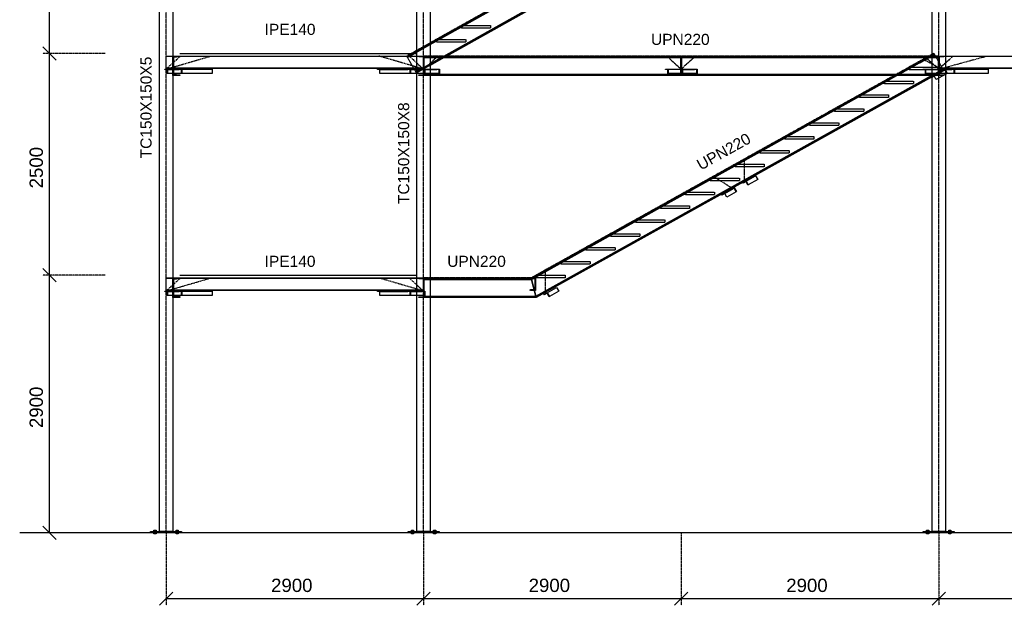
# Model space of a CAD drawing. Header units: millimetres. Extents: x -6159 to 201309, y -25780 to 10326.
# Tile 103 of 128: x 178903 to 180011, y -4183 to -3523. Entities that reach past the tile are written whole.
import ezdxf

# ---------------------------------------------------------------- set-up
doc = ezdxf.new("R2010")
doc.units = ezdxf.units.MM
for name, pattern in [('CENTER', [2, 1.25, -0.25, 0.25, -0.25]), ('DASHED', [0.75, 0.5, -0.25]), ('PHANTOM', [2.5, 1.25, -0.25, 0.25, -0.25, 0.25, -0.25])]:
    doc.linetypes.add(name, pattern=pattern)
for name, color, linetype in [('STRUCAD_01', 4, 'Continuous'), ('STRUCAD_05', 5, 'CENTER'), ('STRUCAD_10', 7, 'DASHED'), ('STRUCAD_15', 7, 'PHANTOM'), ('STRUCADDIM', 7, 'Continuous'), ('STRUCADDTX', 3, 'Continuous'), ('STRUCADSTK', 2, 'Continuous')]:
    doc.layers.add(name, color=color, linetype=linetype)
doc.styles.get("Standard").update_dxf_attribs({"font": 'arial.ttf'})

msp = doc.modelspace()

# ---------------------------------------------------------------- linework, layer by layer
at = {"layer": 'STRUCAD_01', "color": 4, "linetype": 'Continuous'}
for p, q in [((179059.921, -4099.402), (179059.921, -3131.202)), ((179074.921, -3255.902), (179074.921, -3563.902)), ((179349.921, -3578.702), (179349.921, -3253.702)), ((179889.296, -3255.902), (179364.921, -3550.192)), ((179364.921, -3549.117), (179887.376, -3255.902)), ((179364.921, -3550.907), (179890.566, -3255.902)), ((179364.921, -3255.902), (179364.921, -3563.902)), ((179380.336, -3563.902), (179929.136, -3255.902)), ((179381.606, -3563.902), (179929.921, -3256.177)), ((179929.921, -3257.252), (179383.526, -3563.902)), ((179929.921, -3563.902), (179929.921, -3255.902)), ((179944.921, -3249.202), (179944.921, -3578.702)), ((179338.576, -3563.902), (179349.921, -3557.537)), ((179074.921, -3585.902), (179074.921, -3563.902)), ((179074.921, -3563.902), (179082.921, -3563.902)), ((179082.921, -3564.842), (179075.821, -3565.462)), ((179075.821, -3565.462), (179075.821, -3584.342)), ((179082.921, -3563.902), (179082.921, -3564.842)), ((179082.921, -3563.902), (179349.921, -3563.902)), ((179082.921, -3563.902), (179349.921, -3563.902)), ((179349.921, -3564.592), (179082.921, -3564.592)), ((179349.921, -3558.612), (179340.496, -3563.902)), ((179341.766, -3563.902), (179349.921, -3559.322)), ((179351.921, -3564.822), (179351.921, -3563.902)), ((179351.921, -3563.902), (179362.921, -3563.902)), ((179357.126, -3564.822), (179351.921, -3564.822)), ((179357.126, -3584.982), (179357.126, -3564.822)), ((179362.921, -3564.822), (179357.716, -3564.822)), ((179357.716, -3564.822), (179357.716, -3584.982)), ((179647.126, -3564.842), (179357.716, -3564.842)), ((179357.716, -3565.462), (179647.126, -3565.462)), ((179362.921, -3563.902), (179362.921, -3564.822)), ((179362.921, -3563.902), (179641.921, -3563.902)), ((179641.921, -3564.822), (179641.921, -3563.902)), ((179641.921, -3563.902), (179652.921, -3563.902)), ((179647.126, -3564.822), (179641.921, -3564.822)), ((179647.126, -3584.982), (179647.126, -3564.822)), ((179652.921, -3564.822), (179647.716, -3564.822)), ((179647.716, -3564.822), (179647.716, -3584.982)), ((179937.126, -3564.842), (179647.716, -3564.842)), ((179647.716, -3565.462), (179937.126, -3565.462)), ((179652.921, -3563.902), (179931.921, -3563.902)), ((179652.921, -3563.902), (179652.921, -3564.822)), ((179926.546, -3563.902), (179929.921, -3562.017)), ((179929.921, -3563.092), (179928.471, -3563.902)), ((179929.746, -3563.902), (179929.921, -3563.807)), ((179931.921, -3564.822), (179931.921, -3563.902)), ((179931.921, -3563.902), (179942.921, -3563.902)), ((179937.126, -3564.822), (179931.921, -3564.822)), ((179937.126, -3584.982), (179937.126, -3564.822)), ((179942.921, -3564.822), (179937.716, -3564.822)), ((179937.716, -3564.822), (179937.716, -3584.982)), ((179942.921, -3563.902), (179942.921, -3564.822)), ((179944.921, -3563.902), (180211.921, -3563.902)), ((180211.921, -3564.592), (179944.921, -3564.592)), ((179073.271, -3578.702), (179074.921, -3578.702)), ((179074.921, -3579.202), (179073.271, -3579.202)), ((179075.821, -3577.212), (179349.921, -3577.212)), ((179349.921, -3577.902), (179075.821, -3577.902)), ((179075.821, -3578.702), (179082.226, -3578.702)), ((179082.226, -3579.202), (179075.821, -3579.202)), ((179075.821, -3579.202), (179082.226, -3579.202)), ((179082.226, -3579.202), (179082.226, -3578.702)), ((179082.226, -3578.702), (179085.221, -3578.702)), ((179084.921, -3579.202), (179082.226, -3579.202)), ((179084.921, -3583.702), (179084.921, -3579.202)), ((179085.221, -3578.702), (179119.436, -3578.702)), ((179085.221, -3578.702), (179085.221, -3583.702)), ((179119.436, -3578.702), (179119.436, -3583.702)), ((179305.406, -3579.202), (179305.406, -3578.702)), ((179305.406, -3578.702), (179339.621, -3578.702)), ((179339.621, -3579.202), (179305.406, -3579.202)), ((179308.101, -3583.702), (179308.101, -3579.202)), ((179308.101, -3579.202), (179339.621, -3579.202)), ((179339.621, -3579.202), (179339.621, -3578.702)), ((179339.621, -3578.702), (179342.616, -3578.702)), ((179342.316, -3579.202), (179339.621, -3579.202)), ((179342.316, -3583.702), (179342.316, -3579.202)), ((179342.616, -3578.702), (179351.571, -3578.702)), ((179342.616, -3578.702), (179342.616, -3583.702)), ((179346.881, -3578.702), (179346.431, -3577.902)), ((179364.476, -3578.702), (179372.226, -3578.702)), ((179372.226, -3579.202), (179364.476, -3579.202)), ((179371.986, -3579.202), (179372.226, -3579.202)), ((179372.226, -3579.202), (179372.226, -3578.702)), ((179372.226, -3578.702), (179375.221, -3578.702)), ((179374.921, -3579.202), (179372.226, -3579.202)), ((179374.921, -3583.702), (179374.921, -3579.202)), ((179375.221, -3578.702), (179375.221, -3583.702)), ((179629.621, -3579.202), (179629.621, -3578.702)), ((179629.621, -3578.702), (179632.616, -3578.702)), ((179632.316, -3579.202), (179629.621, -3579.202)), ((179632.316, -3583.702), (179632.316, -3579.202)), ((179632.616, -3578.702), (179640.366, -3578.702)), ((179632.616, -3578.702), (179632.616, -3583.702)), ((179654.476, -3578.702), (179662.226, -3578.702)), ((179662.226, -3579.202), (179654.476, -3579.202)), ((179661.986, -3579.202), (179662.226, -3579.202)), ((179662.226, -3579.202), (179662.226, -3578.702)), ((179662.226, -3578.702), (179665.221, -3578.702)), ((179664.921, -3579.202), (179662.226, -3579.202)), ((179664.921, -3583.702), (179664.921, -3579.202)), ((179665.221, -3578.702), (179665.221, -3583.702)), ((179919.621, -3579.202), (179919.621, -3578.702)), ((179919.621, -3578.702), (179922.616, -3578.702)), ((179922.316, -3579.202), (179919.621, -3579.202)), ((179922.316, -3583.702), (179922.316, -3579.202)), ((179922.616, -3578.702), (179930.366, -3578.702)), ((179922.616, -3578.702), (179922.616, -3583.702)), ((179943.271, -3578.702), (179952.226, -3578.702)), ((179952.226, -3579.202), (179943.271, -3579.202)), ((179944.921, -3577.212), (180219.021, -3577.212)), ((180219.021, -3577.902), (179944.921, -3577.902)), ((179944.921, -3579.202), (179952.226, -3579.202)), ((179944.921, -3579.202), (179944.921, -4099.402)), ((179952.226, -3579.202), (179952.226, -3578.702)), ((179952.226, -3578.702), (179955.221, -3578.702)), ((179954.921, -3579.202), (179952.226, -3579.202)), ((179954.921, -3583.702), (179954.921, -3579.202)), ((179955.221, -3578.702), (179955.221, -3583.702)), ((179955.221, -3578.702), (179993.116, -3578.702)), ((179993.116, -3578.702), (179993.116, -3583.702)), ((179082.921, -3585.902), (179074.921, -3585.902)), ((179074.921, -3585.902), (179074.921, -3813.902)), ((179084.921, -3583.702), (179075.821, -3583.702)), ((179075.821, -3584.342), (179082.921, -3584.962)), ((179082.921, -3584.962), (179082.921, -3585.902)), ((179085.221, -3583.702), (179084.921, -3583.702)), ((179119.436, -3583.702), (179085.221, -3583.702)), ((179342.316, -3583.702), (179308.101, -3583.702)), ((179342.616, -3583.702), (179342.316, -3583.702)), ((179351.571, -3583.702), (179342.616, -3583.702)), ((179349.921, -3828.702), (179349.921, -3583.702)), ((179351.921, -3585.902), (179351.921, -3584.982)), ((179351.921, -3584.982), (179357.126, -3584.982)), ((179362.921, -3585.902), (179351.921, -3585.902)), ((179357.716, -3584.342), (179647.126, -3584.342)), ((179357.716, -3584.962), (179647.126, -3584.962)), ((179357.716, -3584.982), (179362.921, -3584.982)), ((179362.921, -3584.982), (179362.921, -3585.902)), ((179641.921, -3585.902), (179362.921, -3585.902)), ((179364.921, -3585.902), (179364.921, -4099.402)), ((179374.921, -3583.702), (179371.986, -3583.702)), ((179375.221, -3583.702), (179374.921, -3583.702)), ((179478.546, -3813.902), (179887.121, -3585.902)), ((179889.051, -3585.902), (179478.791, -3814.842)), ((179478.951, -3815.462), (179890.326, -3585.902)), ((179483.861, -3834.342), (179929.066, -3585.902)), ((179484.026, -3834.962), (179929.921, -3586.137)), ((179929.921, -3587.212), (179484.266, -3835.902)), ((179632.616, -3583.702), (179632.316, -3583.702)), ((179640.366, -3583.702), (179632.616, -3583.702)), ((179641.921, -3585.902), (179641.921, -3584.982)), ((179641.921, -3584.982), (179647.126, -3584.982)), ((179652.921, -3585.902), (179641.921, -3585.902)), ((179647.716, -3584.342), (179937.126, -3584.342)), ((179647.716, -3584.962), (179937.126, -3584.962)), ((179647.716, -3584.982), (179652.921, -3584.982)), ((179652.921, -3584.982), (179652.921, -3585.902)), ((179931.921, -3585.902), (179652.921, -3585.902)), ((179664.921, -3583.702), (179661.986, -3583.702)), ((179665.221, -3583.702), (179664.921, -3583.702)), ((179922.616, -3583.702), (179922.316, -3583.702)), ((179930.366, -3583.702), (179922.616, -3583.702)), ((179928.906, -3587.822), (179929.921, -3587.252)), ((179929.151, -3588.257), (179928.906, -3587.822)), ((179929.921, -3587.827), (179929.151, -3588.257)), ((179929.921, -4099.402), (179929.921, -3585.902)), ((179931.921, -3585.902), (179931.921, -3584.982)), ((179931.921, -3584.982), (179937.126, -3584.982)), ((179942.921, -3585.902), (179931.921, -3585.902)), ((179937.716, -3584.982), (179942.921, -3584.982)), ((179942.921, -3584.982), (179942.921, -3585.902)), ((179954.921, -3583.702), (179944.921, -3583.702)), ((179946.461, -3583.702), (179944.921, -3584.567)), ((179955.221, -3583.702), (179954.921, -3583.702)), ((179993.116, -3583.702), (179955.221, -3583.702)), ((179720.531, -3704.767), (179731.141, -3698.812)), ((179731.141, -3698.812), (179733.586, -3703.172)), ((179696.491, -3718.862), (179707.096, -3712.912)), ((179703.506, -3714.277), (179707.231, -3712.272)), ((179707.096, -3712.912), (179703.746, -3714.717)), ((179709.251, -3716.862), (179707.096, -3712.912)), ((179707.231, -3712.272), (179709.621, -3716.662)), ((179716.846, -3706.837), (179720.531, -3704.767)), ((179717.086, -3707.272), (179716.846, -3706.837)), ((179720.406, -3705.407), (179717.086, -3707.272)), ((179722.611, -3709.332), (179720.406, -3705.407)), ((179720.531, -3704.767), (179722.981, -3709.127)), ((179722.981, -3709.127), (179722.611, -3709.332)), ((179733.586, -3703.172), (179722.981, -3709.127)), ((179692.896, -3720.232), (179703.506, -3714.277)), ((179693.136, -3720.667), (179692.896, -3720.232)), ((179703.746, -3714.717), (179693.136, -3720.667)), ((179696.491, -3718.862), (179693.136, -3720.667)), ((179698.641, -3722.817), (179696.491, -3718.862)), ((179709.251, -3716.862), (179698.641, -3722.817)), ((179703.746, -3714.717), (179703.506, -3714.277)), ((179709.621, -3716.662), (179709.251, -3716.862)), ((179074.921, -3835.902), (179074.921, -3813.902)), ((179074.921, -3813.902), (179082.921, -3813.902)), ((179082.921, -3814.842), (179075.821, -3815.462)), ((179075.821, -3815.462), (179075.821, -3834.342)), ((179082.921, -3813.902), (179082.921, -3814.842)), ((179082.921, -3813.902), (179349.921, -3813.902)), ((179349.921, -3814.592), (179082.921, -3814.592)), ((179351.921, -3814.822), (179351.921, -3813.902)), ((179351.921, -3813.902), (179362.921, -3813.902)), ((179357.126, -3814.822), (179351.921, -3814.822)), ((179357.126, -3834.982), (179357.126, -3814.822)), ((179362.921, -3814.822), (179357.716, -3814.822)), ((179357.716, -3814.822), (179357.716, -3834.982)), ((179362.921, -3813.902), (179362.921, -3814.822)), ((179364.921, -3813.902), (179478.546, -3813.902)), ((179478.791, -3814.842), (179364.921, -3814.842)), ((179364.921, -3815.462), (179478.951, -3815.462)), ((179478.546, -3813.902), (179478.791, -3814.842)), ((179478.791, -3814.842), (179478.546, -3813.902)), ((179478.951, -3815.462), (179478.791, -3814.842)), ((179478.951, -3815.462), (179483.861, -3834.342)), ((179483.861, -3834.342), (179478.951, -3815.462)), ((179073.271, -3828.702), (179074.921, -3828.702)), ((179074.921, -3829.202), (179073.271, -3829.202)), ((179075.821, -3827.212), (179349.921, -3827.212)), ((179349.921, -3827.902), (179075.821, -3827.902)), ((179075.821, -3828.702), (179082.226, -3828.702)), ((179082.226, -3829.202), (179075.821, -3829.202)), ((179075.821, -3829.202), (179082.226, -3829.202)), ((179084.921, -3833.702), (179075.821, -3833.702)), ((179075.821, -3834.342), (179082.921, -3834.962)), ((179082.226, -3829.202), (179082.226, -3828.702)), ((179082.226, -3828.702), (179085.221, -3828.702)), ((179084.921, -3829.202), (179082.226, -3829.202)), ((179082.921, -3834.962), (179082.921, -3835.902)), ((179084.921, -3833.702), (179084.921, -3829.202)), ((179085.221, -3833.702), (179084.921, -3833.702)), ((179085.221, -3828.702), (179085.221, -3833.702)), ((179085.221, -3828.702), (179119.436, -3828.702)), ((179119.436, -3833.702), (179085.221, -3833.702)), ((179119.436, -3828.702), (179119.436, -3833.702)), ((179305.406, -3829.202), (179305.406, -3828.702)), ((179305.406, -3828.702), (179339.621, -3828.702)), ((179339.621, -3829.202), (179305.406, -3829.202)), ((179308.101, -3833.702), (179308.101, -3829.202)), ((179308.101, -3829.202), (179339.621, -3829.202)), ((179342.316, -3833.702), (179308.101, -3833.702)), ((179339.621, -3829.202), (179339.621, -3828.702)), ((179339.621, -3828.702), (179342.616, -3828.702)), ((179342.316, -3829.202), (179339.621, -3829.202)), ((179342.316, -3833.702), (179342.316, -3829.202)), ((179342.616, -3833.702), (179342.316, -3833.702)), ((179342.616, -3828.702), (179351.571, -3828.702)), ((179342.616, -3828.702), (179342.616, -3833.702)), ((179351.571, -3833.702), (179342.616, -3833.702)), ((179349.921, -4099.402), (179349.921, -3833.702)), ((179351.921, -3835.902), (179351.921, -3834.982)), ((179351.921, -3834.982), (179357.126, -3834.982)), ((179357.716, -3834.982), (179362.921, -3834.982)), ((179362.921, -3834.982), (179362.921, -3835.902)), ((179364.921, -3834.342), (179483.861, -3834.342)), ((179364.921, -3834.962), (179484.026, -3834.962)), ((179484.026, -3834.962), (179483.861, -3834.342)), ((179484.026, -3834.962), (179484.266, -3835.902)), ((179484.266, -3835.902), (179484.026, -3834.962)), ((179492.846, -3832.552), (179496.531, -3830.482)), ((179493.086, -3832.987), (179492.846, -3832.552)), ((179496.406, -3831.122), (179493.086, -3832.987)), ((179498.611, -3835.047), (179496.406, -3831.122)), ((179496.531, -3830.482), (179507.141, -3824.527)), ((179496.531, -3830.482), (179498.981, -3834.842)), ((179498.981, -3834.842), (179498.611, -3835.047)), ((179509.586, -3828.887), (179498.981, -3834.842)), ((179507.141, -3824.527), (179509.586, -3828.887)), ((179082.921, -3835.902), (179074.921, -3835.902)), ((179074.921, -3835.902), (179074.921, -4099.402)), ((179362.921, -3835.902), (179351.921, -3835.902)), ((179484.266, -3835.902), (179364.921, -3835.902)), ((182174.726, -4100.902), (178902.691, -4100.902)), ((179049.921, -4100.902), (179049.921, -4099.402)), ((179049.921, -4099.402), (179084.921, -4099.402)), ((179084.921, -4100.902), (179049.921, -4100.902)), ((179053.676, -4098.122), (179054.921, -4098.122)), ((179053.676, -4099.402), (179053.676, -4098.122)), ((179054.921, -4099.402), (179053.676, -4099.402)), ((179053.676, -4100.902), (179054.921, -4100.902)), ((179053.676, -4102.182), (179053.676, -4100.902)), ((179054.921, -4098.122), (179056.166, -4098.122)), ((179054.921, -4098.122), (179054.921, -4099.402)), ((179056.166, -4099.402), (179054.921, -4099.402)), ((179054.921, -4100.902), (179056.166, -4100.902)), ((179054.921, -4100.902), (179054.921, -4102.182)), ((179056.166, -4098.122), (179056.166, -4099.402)), ((179056.166, -4100.902), (179056.166, -4102.182)), ((179074.921, -4099.402), (179059.921, -4099.402)), ((179078.676, -4098.122), (179079.921, -4098.122)), ((179078.676, -4099.402), (179078.676, -4098.122)), ((179079.921, -4099.402), (179078.676, -4099.402)), ((179078.676, -4100.902), (179079.921, -4100.902)), ((179078.676, -4102.182), (179078.676, -4100.902)), ((179079.921, -4098.122), (179081.166, -4098.122)), ((179079.921, -4098.122), (179079.921, -4099.402)), ((179081.166, -4099.402), (179079.921, -4099.402)), ((179079.921, -4100.902), (179081.166, -4100.902)), ((179079.921, -4100.902), (179079.921, -4102.182)), ((179081.166, -4098.122), (179081.166, -4099.402)), ((179081.166, -4100.902), (179081.166, -4102.182)), ((179084.921, -4099.402), (179084.921, -4100.902)), ((179339.921, -4100.902), (179339.921, -4099.402)), ((179339.921, -4099.402), (179374.921, -4099.402)), ((179374.921, -4100.902), (179339.921, -4100.902)), ((179343.676, -4098.122), (179344.921, -4098.122)), ((179343.676, -4099.402), (179343.676, -4098.122)), ((179344.921, -4099.402), (179343.676, -4099.402)), ((179343.676, -4100.902), (179344.921, -4100.902)), ((179343.676, -4102.182), (179343.676, -4100.902)), ((179344.921, -4098.122), (179346.166, -4098.122)), ((179344.921, -4098.122), (179344.921, -4099.402)), ((179346.166, -4099.402), (179344.921, -4099.402)), ((179344.921, -4100.902), (179346.166, -4100.902)), ((179344.921, -4100.902), (179344.921, -4102.182)), ((179346.166, -4098.122), (179346.166, -4099.402)), ((179346.166, -4100.902), (179346.166, -4102.182)), ((179364.921, -4099.402), (179349.921, -4099.402)), ((179368.676, -4098.122), (179369.921, -4098.122)), ((179368.676, -4099.402), (179368.676, -4098.122)), ((179369.921, -4099.402), (179368.676, -4099.402)), ((179368.676, -4100.902), (179369.921, -4100.902)), ((179368.676, -4102.182), (179368.676, -4100.902)), ((179369.921, -4098.122), (179371.166, -4098.122)), ((179369.921, -4098.122), (179369.921, -4099.402)), ((179371.166, -4099.402), (179369.921, -4099.402)), ((179369.921, -4100.902), (179371.166, -4100.902)), ((179369.921, -4100.902), (179369.921, -4102.182)), ((179371.166, -4098.122), (179371.166, -4099.402)), ((179371.166, -4100.902), (179371.166, -4102.182)), ((179374.921, -4099.402), (179374.921, -4100.902)), ((179919.921, -4100.902), (179919.921, -4099.402)), ((179919.921, -4099.402), (179954.921, -4099.402)), ((179954.921, -4100.902), (179919.921, -4100.902)), ((179923.676, -4098.122), (179924.921, -4098.122)), ((179923.676, -4099.402), (179923.676, -4098.122)), ((179924.921, -4099.402), (179923.676, -4099.402)), ((179923.676, -4100.902), (179924.921, -4100.902)), ((179923.676, -4102.182), (179923.676, -4100.902)), ((179924.921, -4098.122), (179926.166, -4098.122)), ((179924.921, -4098.122), (179924.921, -4099.402)), ((179926.166, -4099.402), (179924.921, -4099.402)), ((179924.921, -4100.902), (179926.166, -4100.902)), ((179924.921, -4100.902), (179924.921, -4102.182)), ((179926.166, -4098.122), (179926.166, -4099.402)), ((179926.166, -4100.902), (179926.166, -4102.182)), ((179944.921, -4099.402), (179929.921, -4099.402)), ((179948.676, -4098.122), (179949.921, -4098.122)), ((179948.676, -4099.402), (179948.676, -4098.122)), ((179949.921, -4099.402), (179948.676, -4099.402)), ((179948.676, -4100.902), (179949.921, -4100.902)), ((179948.676, -4102.182), (179948.676, -4100.902)), ((179949.921, -4098.122), (179951.166, -4098.122)), ((179949.921, -4098.122), (179949.921, -4099.402)), ((179951.166, -4099.402), (179949.921, -4099.402)), ((179949.921, -4100.902), (179951.166, -4100.902)), ((179949.921, -4100.902), (179949.921, -4102.182)), ((179951.166, -4098.122), (179951.166, -4099.402)), ((179951.166, -4100.902), (179951.166, -4102.182)), ((179954.921, -4099.402), (179954.921, -4100.902)), ((179054.921, -4102.182), (179053.676, -4102.182)), ((179056.166, -4102.182), (179054.921, -4102.182)), ((179079.921, -4102.182), (179078.676, -4102.182)), ((179081.166, -4102.182), (179079.921, -4102.182)), ((179344.921, -4102.182), (179343.676, -4102.182)), ((179346.166, -4102.182), (179344.921, -4102.182)), ((179369.921, -4102.182), (179368.676, -4102.182)), ((179371.166, -4102.182), (179369.921, -4102.182)), ((179924.921, -4102.182), (179923.676, -4102.182)), ((179926.166, -4102.182), (179924.921, -4102.182)), ((179949.921, -4102.182), (179948.676, -4102.182)), ((179951.166, -4102.182), (179949.921, -4102.182))]:
    msp.add_line(p, q, dxfattribs=at)
at = {"layer": 'STRUCAD_01', "color": 4, "linetype": 'DASHED'}
for p, q in [((179082.921, -3560.902), (179349.921, -3560.902)), ((179082.921, -3810.902), (179349.921, -3810.902))]:
    msp.add_line(p, q, dxfattribs=at)
at = {"layer": 'STRUCAD_05', "color": 5, "linetype": 'CENTER'}
for p, q in [((179937.421, -4100.902), (179937.421, -2800.902)), ((179067.421, -4100.902), (179067.421, -3130.902)), ((179931.921, -3230.902), (179338.576, -3563.902)), ((179357.421, -4100.902), (179357.421, -3233.902)), ((179067.421, -3578.702), (179117.936, -3563.902)), ((179083.726, -3563.902), (179067.421, -3578.702)), ((179067.421, -3563.902), (179357.421, -3563.902)), ((179357.421, -3578.702), (179306.906, -3563.902)), ((179341.116, -3563.902), (179357.421, -3578.702)), ((179937.421, -3563.902), (179357.421, -3563.902)), ((179373.726, -3563.902), (179357.421, -3578.702)), ((179931.921, -3560.902), (179478.546, -3813.902)), ((179631.116, -3563.902), (179647.421, -3578.702)), ((179663.726, -3563.902), (179647.421, -3578.702)), ((179942.686, -3580.087), (179919.911, -3567.642)), ((179921.116, -3563.902), (179937.421, -3578.702)), ((179937.421, -3563.902), (180227.421, -3563.902)), ((179953.726, -3563.902), (179937.421, -3578.702)), ((179937.421, -3578.702), (179991.686, -3563.902)), ((179718.686, -3705.802), (179718.526, -3680.662)), ((179705.366, -3713.277), (179684.236, -3699.912)), ((179494.686, -3831.517), (179494.526, -3806.377)), ((179067.421, -3813.902), (179357.421, -3813.902)), ((179083.726, -3813.902), (179067.421, -3828.702)), ((179067.421, -3828.702), (179117.936, -3813.902)), ((179357.421, -3828.702), (179306.906, -3813.902)), ((179341.116, -3813.902), (179357.421, -3828.702)), ((179478.546, -3813.902), (179357.421, -3813.902))]:
    msp.add_line(p, q, dxfattribs=at)
at = {"layer": 'STRUCAD_10', "color": 7, "linetype": 'DASHED'}
for p, q in [((179399.921, -3532.472), (179399.921, -3529.472)), ((179399.921, -3529.472), (179432.921, -3529.472)), ((179432.921, -3532.472), (179399.921, -3532.472)), ((179432.921, -3529.472), (179432.921, -3532.472)), ((179371.921, -3548.187), (179371.921, -3545.187)), ((179371.921, -3545.187), (179404.921, -3545.187)), ((179404.921, -3545.187), (179404.921, -3548.187)), ((179349.921, -3557.537), (179364.921, -3549.117)), ((179364.921, -3550.192), (179349.921, -3558.612)), ((179349.921, -3559.322), (179364.921, -3550.907)), ((179404.921, -3548.187), (179371.921, -3548.187)), ((179067.421, -3564.592), (179067.421, -3563.902)), ((179067.421, -3563.902), (179074.921, -3563.902)), ((179067.421, -3577.212), (179067.421, -3564.592)), ((179082.921, -3564.592), (179067.421, -3564.592)), ((179339.036, -3564.722), (179338.576, -3563.902)), ((179340.496, -3563.902), (179339.036, -3564.722)), ((179339.341, -3565.262), (179339.036, -3564.722)), ((179339.341, -3565.262), (179341.766, -3563.902)), ((179346.431, -3577.902), (179339.341, -3565.262)), ((179348.581, -3581.727), (179380.336, -3563.902)), ((179348.881, -3582.267), (179381.606, -3563.902)), ((179383.526, -3563.902), (179349.341, -3583.087)), ((179349.921, -3563.902), (179351.921, -3563.902)), ((179357.421, -3564.592), (179349.921, -3564.592)), ((179357.421, -3564.842), (179357.421, -3563.902)), ((179357.421, -3564.592), (179357.421, -3564.842)), ((179357.716, -3564.842), (179357.421, -3564.842)), ((179357.421, -3565.462), (179357.421, -3564.842)), ((179357.421, -3584.342), (179357.421, -3565.462)), ((179357.421, -3565.462), (179357.716, -3565.462)), ((179364.921, -3563.902), (179364.921, -3585.902)), ((179647.716, -3564.842), (179647.126, -3564.842)), ((179647.126, -3565.462), (179647.716, -3565.462)), ((179887.121, -3585.902), (179926.546, -3563.902)), ((179928.471, -3563.902), (179889.051, -3585.902)), ((179890.326, -3585.902), (179929.746, -3563.902)), ((179929.921, -3562.017), (179931.921, -3560.902)), ((179932.381, -3561.722), (179929.921, -3563.092)), ((179929.921, -3563.807), (179932.681, -3562.267)), ((179929.921, -3585.902), (179929.921, -3563.902)), ((179931.921, -3560.902), (179932.381, -3561.722)), ((179932.381, -3561.722), (179932.681, -3562.267)), ((179932.681, -3562.267), (179941.881, -3578.752)), ((179937.421, -3564.842), (179937.126, -3564.842)), ((179937.126, -3565.462), (179937.421, -3565.462)), ((179937.421, -3564.592), (179937.421, -3563.902)), ((179937.421, -3563.902), (179937.421, -3564.842)), ((179944.921, -3564.592), (179937.421, -3564.592)), ((179937.421, -3564.842), (179937.421, -3565.462)), ((179937.421, -3577.212), (179937.421, -3565.462)), ((179937.421, -3565.462), (179937.421, -3584.342)), ((179942.921, -3563.902), (179944.921, -3563.902)), ((179065.921, -3579.202), (179065.921, -3578.702)), ((179065.921, -3578.702), (179073.271, -3578.702)), ((179073.271, -3579.202), (179065.921, -3579.202)), ((179067.421, -3577.902), (179067.421, -3577.212)), ((179067.421, -3577.212), (179075.821, -3577.212)), ((179075.821, -3577.902), (179067.421, -3577.902)), ((179068.621, -3583.702), (179068.621, -3579.202)), ((179068.621, -3579.202), (179075.821, -3579.202)), ((179068.921, -3578.702), (179068.921, -3583.702)), ((179074.921, -3578.702), (179075.821, -3578.702)), ((179075.821, -3579.202), (179074.921, -3579.202)), ((179355.921, -3579.202), (179342.316, -3579.202)), ((179342.316, -3579.202), (179355.921, -3579.202)), ((179348.581, -3581.727), (179346.881, -3578.702)), ((179349.921, -3577.212), (179357.421, -3577.212)), ((179357.421, -3577.902), (179349.921, -3577.902)), ((179349.921, -3583.702), (179349.921, -3578.702)), ((179351.571, -3578.702), (179357.421, -3578.702)), ((179355.921, -3579.202), (179355.921, -3578.702)), ((179364.476, -3579.202), (179355.921, -3579.202)), ((179357.421, -3577.212), (179357.421, -3577.902)), ((179357.421, -3578.702), (179364.476, -3578.702)), ((179358.621, -3583.702), (179358.621, -3579.202)), ((179358.621, -3579.202), (179371.986, -3579.202)), ((179358.921, -3578.702), (179358.921, -3583.702)), ((179640.366, -3578.702), (179647.421, -3578.702)), ((179645.921, -3579.202), (179645.921, -3578.702)), ((179654.476, -3579.202), (179645.921, -3579.202)), ((179647.421, -3578.702), (179654.476, -3578.702)), ((179648.621, -3583.702), (179648.621, -3579.202)), ((179648.621, -3579.202), (179661.986, -3579.202)), ((179648.921, -3578.702), (179648.921, -3583.702)), ((179903.921, -3579.527), (179903.921, -3576.527)), ((179903.921, -3576.527), (179936.921, -3576.527)), ((179936.921, -3579.527), (179903.921, -3579.527)), ((179929.066, -3585.902), (179941.881, -3578.752)), ((179929.921, -3586.137), (179942.186, -3579.292)), ((179942.641, -3580.112), (179929.921, -3587.212)), ((179930.366, -3578.702), (179937.421, -3578.702)), ((179935.921, -3579.202), (179935.921, -3578.702)), ((179943.271, -3579.202), (179935.921, -3579.202)), ((179935.991, -3579.202), (179935.991, -3578.702)), ((179936.921, -3576.527), (179936.921, -3579.527)), ((179937.421, -3577.902), (179937.421, -3577.212)), ((179937.421, -3577.212), (179944.921, -3577.212)), ((179944.921, -3577.902), (179937.421, -3577.902)), ((179937.421, -3578.702), (179943.271, -3578.702)), ((179938.566, -3583.702), (179938.566, -3579.202)), ((179938.621, -3583.702), (179938.621, -3579.202)), ((179938.621, -3579.202), (179944.921, -3579.202)), ((179938.851, -3578.702), (179938.851, -3583.702)), ((179938.921, -3578.702), (179938.921, -3583.702)), ((179940.911, -3581.082), (179944.461, -3579.092)), ((179944.351, -3579.727), (179941.156, -3581.517)), ((179941.881, -3578.752), (179942.186, -3579.292)), ((179942.186, -3579.292), (179942.641, -3580.112)), ((179946.556, -3583.652), (179944.351, -3579.727)), ((179944.461, -3579.092), (179946.911, -3583.452)), ((179944.921, -3578.702), (179944.921, -3579.202)), ((179068.921, -3583.702), (179068.621, -3583.702)), ((179071.176, -3583.702), (179068.921, -3583.702)), ((179075.821, -3583.702), (179071.176, -3583.702)), ((179348.881, -3582.267), (179348.581, -3581.727)), ((179349.341, -3583.087), (179348.881, -3582.267)), ((179358.921, -3583.702), (179351.571, -3583.702)), ((179357.421, -3584.962), (179357.421, -3584.342)), ((179357.421, -3584.342), (179357.716, -3584.342)), ((179357.421, -3585.902), (179357.421, -3584.962)), ((179357.421, -3584.962), (179357.716, -3584.962)), ((179371.986, -3583.702), (179358.921, -3583.702)), ((179648.921, -3583.702), (179640.366, -3583.702)), ((179647.126, -3584.342), (179647.716, -3584.342)), ((179647.126, -3584.962), (179647.716, -3584.962)), ((179661.986, -3583.702), (179648.921, -3583.702)), ((179929.921, -3587.252), (179940.911, -3581.082)), ((179941.156, -3581.517), (179929.921, -3587.827)), ((179938.921, -3583.702), (179930.366, -3583.702)), ((179932.346, -3586.467), (179941.156, -3581.517)), ((179934.546, -3590.392), (179932.346, -3586.467)), ((179944.921, -3584.567), (179934.546, -3590.392)), ((179937.126, -3584.342), (179937.421, -3584.342)), ((179937.126, -3584.962), (179937.421, -3584.962)), ((179937.421, -3584.342), (179937.421, -3584.962)), ((179937.421, -3584.962), (179937.421, -3585.902)), ((179941.261, -3583.702), (179938.921, -3583.702)), ((179941.156, -3581.517), (179940.911, -3581.082)), ((179944.921, -3583.702), (179941.261, -3583.702)), ((179946.556, -3583.652), (179946.461, -3583.702)), ((179946.911, -3583.452), (179946.556, -3583.652)), ((179875.921, -3595.152), (179875.921, -3592.152)), ((179875.921, -3592.152), (179908.921, -3592.152)), ((179908.921, -3595.152), (179875.921, -3595.152)), ((179908.921, -3592.152), (179908.921, -3595.152)), ((179847.921, -3610.777), (179847.921, -3607.777)), ((179847.921, -3607.777), (179880.921, -3607.777)), ((179880.921, -3610.777), (179847.921, -3610.777)), ((179880.921, -3607.777), (179880.921, -3610.777)), ((179819.921, -3626.402), (179819.921, -3623.402)), ((179819.921, -3623.402), (179852.921, -3623.402)), ((179852.921, -3623.402), (179852.921, -3626.402)), ((179852.921, -3626.402), (179819.921, -3626.402)), ((179791.921, -3642.027), (179791.921, -3639.027)), ((179791.921, -3639.027), (179824.921, -3639.027)), ((179824.921, -3642.027), (179791.921, -3642.027)), ((179824.921, -3639.027), (179824.921, -3642.027)), ((179763.921, -3657.652), (179763.921, -3654.652)), ((179763.921, -3654.652), (179796.921, -3654.652)), ((179796.921, -3657.652), (179763.921, -3657.652)), ((179796.921, -3654.652), (179796.921, -3657.652)), ((179735.921, -3673.277), (179735.921, -3670.277)), ((179735.921, -3670.277), (179768.921, -3670.277)), ((179768.921, -3673.277), (179735.921, -3673.277)), ((179768.921, -3670.277), (179768.921, -3673.277)), ((179707.921, -3688.902), (179707.921, -3685.902)), ((179707.921, -3685.902), (179740.921, -3685.902)), ((179740.921, -3688.902), (179707.921, -3688.902)), ((179740.921, -3685.902), (179740.921, -3688.902)), ((179679.921, -3704.527), (179679.921, -3701.527)), ((179679.921, -3701.527), (179712.921, -3701.527)), ((179712.921, -3701.527), (179712.921, -3704.527)), ((179712.921, -3704.527), (179679.921, -3704.527)), ((179651.921, -3720.152), (179651.921, -3717.152)), ((179651.921, -3717.152), (179684.921, -3717.152)), ((179684.921, -3720.152), (179651.921, -3720.152)), ((179684.921, -3717.152), (179684.921, -3720.152)), ((179623.921, -3735.777), (179623.921, -3732.777)), ((179623.921, -3732.777), (179656.921, -3732.777)), ((179656.921, -3732.777), (179656.921, -3735.777)), ((179656.921, -3735.777), (179623.921, -3735.777)), ((179595.921, -3751.402), (179595.921, -3748.402)), ((179595.921, -3748.402), (179628.921, -3748.402)), ((179628.921, -3751.402), (179595.921, -3751.402)), ((179628.921, -3748.402), (179628.921, -3751.402)), ((179567.921, -3767.027), (179567.921, -3764.027)), ((179567.921, -3764.027), (179600.921, -3764.027)), ((179600.921, -3767.027), (179567.921, -3767.027)), ((179600.921, -3764.027), (179600.921, -3767.027)), ((179539.921, -3782.652), (179539.921, -3779.652)), ((179539.921, -3779.652), (179572.921, -3779.652)), ((179572.921, -3779.652), (179572.921, -3782.652)), ((179572.921, -3782.652), (179539.921, -3782.652)), ((179511.921, -3798.277), (179511.921, -3795.277)), ((179511.921, -3795.277), (179544.921, -3795.277)), ((179544.921, -3798.277), (179511.921, -3798.277)), ((179544.921, -3795.277), (179544.921, -3798.277)), ((179483.921, -3813.902), (179483.921, -3810.902)), ((179483.921, -3810.902), (179516.921, -3810.902)), ((179516.921, -3810.902), (179516.921, -3813.902)), ((179067.421, -3814.592), (179067.421, -3813.902)), ((179067.421, -3813.902), (179074.921, -3813.902)), ((179067.421, -3827.212), (179067.421, -3814.592)), ((179082.921, -3814.592), (179067.421, -3814.592)), ((179349.921, -3813.902), (179351.921, -3813.902)), ((179357.421, -3814.592), (179349.921, -3814.592)), ((179357.421, -3813.902), (179357.421, -3814.592)), ((179357.421, -3814.842), (179357.421, -3814.592)), ((179357.421, -3814.592), (179357.421, -3827.212)), ((179364.921, -3814.842), (179357.421, -3814.842)), ((179357.421, -3815.462), (179357.421, -3814.842)), ((179357.421, -3815.462), (179364.921, -3815.462)), ((179362.921, -3813.902), (179364.921, -3813.902)), ((179477.546, -3814.672), (179477.546, -3813.902)), ((179482.846, -3815.132), (179477.546, -3814.672)), ((179478.546, -3813.902), (179483.546, -3813.902)), ((179482.846, -3826.672), (179482.846, -3815.132)), ((179483.546, -3813.902), (179483.546, -3827.902)), ((179516.921, -3813.902), (179483.921, -3813.902)), ((179065.921, -3829.202), (179065.921, -3828.702)), ((179065.921, -3828.702), (179073.271, -3828.702)), ((179073.271, -3829.202), (179065.921, -3829.202)), ((179067.421, -3827.902), (179067.421, -3827.212)), ((179067.421, -3827.212), (179075.821, -3827.212)), ((179075.821, -3827.902), (179067.421, -3827.902)), ((179068.621, -3829.202), (179075.821, -3829.202)), ((179068.621, -3833.702), (179068.621, -3829.202)), ((179068.921, -3833.702), (179068.621, -3833.702)), ((179068.921, -3828.702), (179068.921, -3833.702)), ((179071.176, -3833.702), (179068.921, -3833.702)), ((179075.821, -3833.702), (179071.176, -3833.702)), ((179074.921, -3828.702), (179075.821, -3828.702)), ((179075.821, -3829.202), (179074.921, -3829.202)), ((179355.921, -3829.202), (179342.316, -3829.202)), ((179342.316, -3829.202), (179355.921, -3829.202)), ((179349.921, -3827.212), (179357.421, -3827.212)), ((179357.421, -3827.902), (179349.921, -3827.902)), ((179349.921, -3833.702), (179349.921, -3828.702)), ((179351.571, -3828.702), (179358.921, -3828.702)), ((179358.921, -3833.702), (179351.571, -3833.702)), ((179355.921, -3829.202), (179355.921, -3828.702)), ((179358.621, -3829.202), (179355.921, -3829.202)), ((179357.421, -3827.212), (179357.421, -3827.902)), ((179357.421, -3834.342), (179357.421, -3827.902)), ((179357.421, -3834.962), (179357.421, -3834.342)), ((179357.421, -3834.342), (179364.921, -3834.342)), ((179357.421, -3835.902), (179357.421, -3834.962)), ((179357.421, -3834.962), (179364.921, -3834.962)), ((179358.621, -3833.702), (179358.621, -3829.202)), ((179358.921, -3828.702), (179358.921, -3833.702)), ((179477.546, -3827.132), (179482.846, -3826.672)), ((179477.546, -3827.902), (179477.546, -3827.132)), ((179483.546, -3827.902), (179477.546, -3827.902)), ((179364.921, -3835.902), (179362.921, -3835.902))]:
    msp.add_line(p, q, dxfattribs=at)
at = {"layer": 'STRUCAD_15', "color": 7, "linetype": 'PHANTOM'}
for p, q in [((178998.876, -3560.902), (178928.806, -3560.902)), ((178998.876, -3560.902), (178928.806, -3560.902)), ((178998.876, -3810.902), (178928.806, -3810.902)), ((178998.876, -3810.902), (178928.806, -3810.902)), ((178998.876, -4100.902), (178928.806, -4100.902)), ((179067.421, -4100.902), (179067.421, -4182.647)), ((179357.421, -4100.902), (179357.421, -4182.647)), ((179647.421, -4100.902), (179647.421, -4182.647)), ((179647.421, -4100.902), (179647.421, -4182.647)), ((179937.421, -4100.902), (179937.421, -4182.647)), ((179937.421, -4100.902), (179937.421, -4182.647))]:
    msp.add_line(p, q, dxfattribs=at)
at = {"layer": 'STRUCADDIM', "color": 7, "linetype": 'Continuous'}
for p, q in [((178936.306, -3560.902), (178936.306, -3230.902)), ((178943.806, -3568.402), (178928.806, -3553.402)), ((178943.806, -3568.402), (178928.806, -3553.402)), ((178936.306, -3811.592), (178936.306, -3560.902)), ((178943.806, -3818.402), (178928.806, -3803.402)), ((178943.806, -3818.402), (178928.806, -3803.402)), ((178936.306, -4100.902), (178936.306, -3811.592)), ((178943.806, -4108.402), (178928.806, -4093.402)), ((179059.921, -4182.647), (179074.921, -4167.647)), ((179349.921, -4182.647), (179364.921, -4167.647)), ((179349.921, -4182.647), (179364.921, -4167.647)), ((179639.921, -4182.647), (179654.921, -4167.647)), ((179639.921, -4182.647), (179654.921, -4167.647)), ((179929.921, -4182.647), (179944.921, -4167.647)), ((179929.921, -4182.647), (179944.921, -4167.647)), ((179067.421, -4175.147), (179357.421, -4175.147)), ((179357.421, -4175.147), (179647.421, -4175.147)), ((179647.421, -4175.147), (179937.421, -4175.147)), ((179937.421, -4175.147), (180227.421, -4175.147))]:
    msp.add_line(p, q, dxfattribs=at)

# ---------------------------------------------------------------- texts
at = {"layer": 'STRUCADDTX', "color": 7}
for s, p in [('2500', (178928.806, -3712.962)), ('2900', (178928.806, -3982.962))]:
    msp.add_text(s, height=15, rotation=90, dxfattribs=at).set_placement(p)
for p in [(179185.701, -4167.647), (179475.701, -4167.647), (179765.701, -4167.647)]:
    msp.add_text('2900', height=15, dxfattribs=at).set_placement(p)
at = {"layer": 'STRUCADSTK', "color": 2}
for s, p in [('IPE140', (179178.436, -3540.152)), ('UPN220', (179613.436, -3551.402)), ('IPE140', (179178.436, -3801.402)), ('UPN220', (179384.001, -3801.402))]:
    msp.add_text(s, height=12.5, dxfattribs=at).set_placement(p)
for s, rotation, p in [('TC150X150X5', 90, (179051.171, -3679.182)), ('TC150X150X8', 90, (179341.171, -3730.682)), ('UPN220', 29.16, (179669.466, -3693.047))]:
    msp.add_text(s, height=12.5, rotation=rotation, dxfattribs=at).set_placement(p)

doc.saveas('drawing.dxf')
